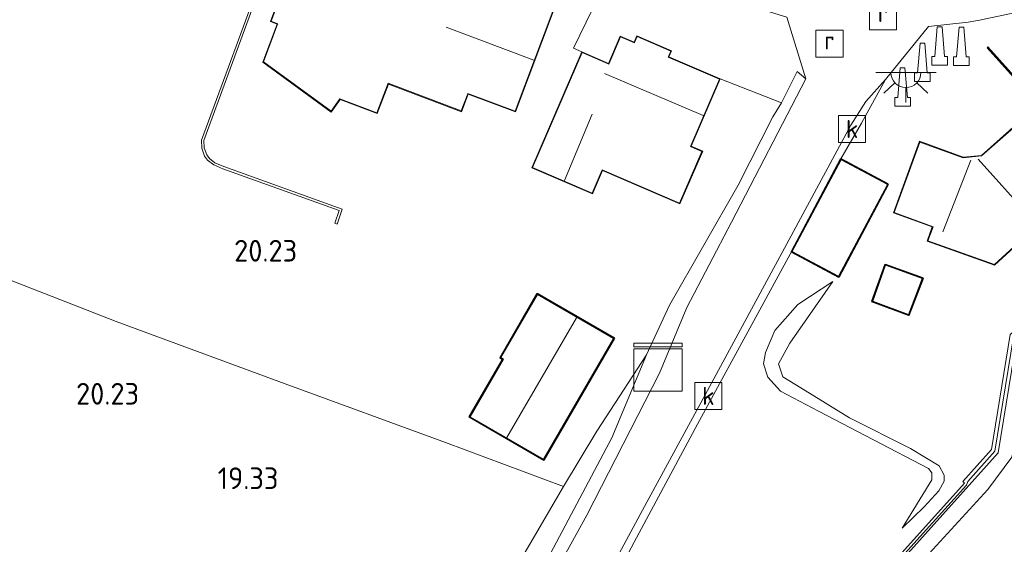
# Model space of a CAD drawing. Extents: x 196936 to 200438, y 361224 to 364196.
# Tile 102 of 256: x 197880 to 197962, y 363268 to 363312. Entities that reach past the tile are written whole.
import ezdxf
from ezdxf.enums import TextEntityAlignment as Align

# ---------------------------------------------------------------- set-up
doc = ezdxf.new("R2010")
doc.units = 0
for name, color, linetype, lineweight in [('B-ME-BV-GELEIDECONSTRUCTIE-S', 210, 'Continuous', 25), ('B-ME-GR-GRAS-GV', 60, 'Continuous', 13), ('B-ME-GW-TALUD_KRUIN-G', 90, 'Continuous', 18), ('B-ME-GW-TALUD_TEEN-G', 90, 'Continuous', 18), ('B-ME-IE-MEUBILAIR_WEGMEUBILAIR-S', 7, 'Continuous', 25), ('B-ME-IE-TERREINAFSCHEIDING_DOORGANG-G', 210, 'Continuous', 18), ('B-ME-IE-TERREINAFSCHEIDING_KUNSTMATIG_HEKWERK-G', 20, 'IE-TERREINAFSCHEIDING-KUNSTMATIG', 18), ('B-ME-IE-TERREINAFSCHEIDING_KUNSTMATIG_MUUR-G', 90, 'IE-TERREINAFSCHEIDING-KUNSTMATIG-DICHT', 18), ('B-ME-IE-TERREINAFSCHEIDING_KUNSTMATIG_MUUR-GV', 90, 'Continuous', 18), ('B-ME-KG-KADASTRAAL_DAKRAND-G', 170, 'Continuous', 18), ('B-ME-KG-KADASTRAAL_NOK-G', 10, 'Continuous', 18), ('B-ME-OG-BEBOUWING_SCHUUR-GV', 7, 'Continuous', 35), ('B-ME-OG-BEBOUWING_WONINGBOUW-GV', 7, 'Continuous', 18), ('B-ME-OG-HOOGTEPUNT-S', 7, 'Continuous', 25), ('B-ME-OG-TERREIN_GROEN_TUIN-GV', 7, 'Continuous', 18), ('B-ME-RI-GWA_KOLK-S', 30, 'Continuous', 25), ('B-ME-RI-GWA_RIOOLPUT-S', 30, 'Continuous', 25), ('B-ME-VH-GOOT-GV', 170, 'Continuous', 18), ('B-ME-VH-VERHARDING_STRAATBAKSTEEN-GV', 252, 'Continuous', 18), ('B-ME-VH-VERHARDING_TEGEL-GV', 252, 'Continuous', 18)]:
    doc.layers.add(name, color=color, linetype=linetype, lineweight=lineweight)
doc.styles.add('NLCS-ISO', font='NLCS-ISO.ttf')
doc.styles.add('NLCS-ISO-ANNOTATIVE-T18', font='NLCS-ISO.ttf', dxfattribs={"height": 1.8})
doc.linetypes.add('IE-TERREINAFSCHEIDING-KUNSTMATIG', pattern='A,4,[82,NLCS.SHX,S=0.75,R=90,X=0,Y=0],4,-2', length=10)
doc.linetypes.add('IE-TERREINAFSCHEIDING-KUNSTMATIG-DICHT', pattern='A,8,-1,[82,NLCS.SHX,S=0.75,R=90,X=0,Y=0],-1', length=10)

# ---------------------------------------------------------------- blocks, each defined once
blk = doc.blocks.new('SAL-HOOGTELABEL-SO')
at = {"color": 0, "linetype": 'ByBlock', "lineweight": -2, "style": 'NLCS-ISO-ANNOTATIVE-T18'}
blk.add_attdef('HOOGTE', text='', height=1.8, dxfattribs=at).set_placement((2.788, 0), align=Align.RIGHT)
blk = doc.blocks.new('SIE-WEG_GELEIDECONSTRUCTIE-SO')
at = {"color": 0, "linetype": 'ByBlock', "lineweight": 18}
blk.add_lwpolyline([(0.402, -0.867), (0.202, 1.587), (-0.202, 1.587), (-0.402, -0.867), (-0.65, -0.867), (-0.65, -1.587), (0.65, -1.587), (0.65, -0.867)], close=True, dxfattribs=at)
blk = doc.blocks.new('SKL-DATA_KAST-SO')
at = {"color": 0, "linetype": 'ByBlock', "lineweight": 18}
for points in [[(-2, 2), (2, 2), (2, 1.68), (-2, 1.68)], [(-2, 1.52), (2, 1.52), (2, -2), (-2, -2)]]:
    blk.add_lwpolyline(points, close=True, dxfattribs=at)
blk = doc.blocks.new('SRI-PUT_INSPECTIEPUT_RIOOLPUT-SO')
at = {"color": 0, "linetype": 'ByBlock', "lineweight": 18}
blk.add_lwpolyline([(-1.125, -1.125), (1.125, -1.125), (1.125, 1.125), (-1.125, 1.125)], close=True, dxfattribs=at)
at = {"color": 0, "linetype": 'ByBlock', "lineweight": 18, "style": 'NLCS-ISO'}
blk.add_text('r', height=1.5, dxfattribs=at).set_placement((0, 0.283), align=Align.MIDDLE_CENTER)
blk = doc.blocks.new('SRI-KOLK-SO')
at = {"color": 0, "linetype": 'ByBlock', "lineweight": 18}
blk.add_lwpolyline([(-1.125, -1.125), (1.125, -1.125), (1.125, 1.125), (-1.125, 1.125)], close=True, dxfattribs=at)
at = {"color": 0, "linetype": 'ByBlock', "lineweight": 18, "style": 'NLCS-ISO'}
blk.add_text('k', height=1.5, dxfattribs=at).set_placement((0, 0), align=Align.MIDDLE_CENTER)
blk = doc.blocks.new('SKL-ET_OV_LICHTPUNT-SO')
at = {"color": 0, "linetype": 'ByBlock', "lineweight": 18}
for points in [[(-1.25, 0), (-2.5, 0)], [(1.25, 0), (2.5, 0)], [(-0.915, -0.851), (-1.831, -1.703)], [(0, -1.25), (0, -2.5)], [(0.915, -0.851), (1.831, -1.703)]]:
    blk.add_lwpolyline(points, dxfattribs=at)
blk.add_lwpolyline([(0, 0), (1.25, 0, -1), (-1.25, 0)], format="xyb", close=True, dxfattribs=at)

msp = doc.modelspace()

# ---------------------------------------------------------------- linework, layer by layer
at = {"layer": 'B-ME-GR-GRAS-GV'}
for points in [[(197923.456, 363266.324, 19.057), (197929.038, 363276.794, 18.976), (197931.903, 363283.689, 19.066), (197933.815, 363287.807, 19.066), (197939.507, 363297.785, 19.015), (197942.384, 363303.45, 19.036), (197943.108, 363304.625, 19.049), (197944.408, 363307.229, 19.023), (197945.128, 363306.611, 18.973), (197938.971, 363294.697, 18.943), (197935.253, 363287.626, 18.985), (197932.997, 363282.16, 18.985), (197926.96, 363270.388, 18.946), (197920.792, 363259.204, 19.066)], [(197953.611, 363267.203, 18.763), (197961.112, 363275.555, 18.826), (197962.652, 363285.04, 18.646), (197974.004, 363294.409, 18.646), (197975.275, 363295.433, 18.653), (197975.934, 363295.127, 18.049), (197975.068, 363294.41, 18.036), (197965.794, 363287.05, 18.61), (197964.222, 363285.028, 18.603), (197963.558, 363282.314, 18.631), (197962.72, 363277.373, 18.628), (197962.234, 363275.21, 18.646), (197960.243, 363272.519, 18.665), (197952.323, 363263.892, 18.649)], [(197952.323, 363263.892, 18.649), (197960.243, 363272.519, 18.665), (197962.234, 363275.21, 18.646), (197962.72, 363277.373, 18.628), (197963.558, 363282.314, 18.631), (197964.222, 363285.028, 18.603), (197965.794, 363287.05, 18.61), (197975.068, 363294.41, 18.036), (197975.934, 363295.127, 18.049), (197979.445, 363293.497, 16.316), (197979.312, 363293.382, 16.324), (197979.238, 363293.316, 16.324), (197980.045, 363292.45, 15.938), (197981.434, 363293.712, 15.921), (197982.258, 363292.891, 14.849), (197978.358, 363289.683, 14.859), (197978.107, 363289.472, 14.863), (197970.887, 363283.591, 14.878), (197971.434, 363279.775, 14.875), (197971.986, 363278.808, 14.875), (197970.304, 363275.42, 14.875), (197962.281, 363264.523, 14.854)], [(197846.331, 363255.421, 20.44), (197837.692, 363272.267, 20.842), (197832.458, 363281.448, 20.909), (197833.978, 363281.883, 20.952), (197838.25, 363283.105, 21.133), (197854.987, 363286.505, 21.275), (197863.111, 363288.016, 21.277), (197876.879, 363290.743, 21.092), (197877.225, 363290.608, 21.071), (197887.872, 363286.456, 20.409), (197901.895, 363281.291, 19.626), (197915.202, 363276.418, 18.788), (197925.017, 363272.767, 18.213), (197919.41, 363263.179, 17.967)]]:
    msp.add_polyline3d(points, dxfattribs=at)
msp.add_polyline3d([(197912.244, 363248.906, 18.202), (197909.84, 363246.259, 17.876), (197912.731, 363250.981, 17.912), (197919.41, 363263.179, 17.967), (197925.017, 363272.767, 18.213), (197927.781, 363277.358, 18.837), (197931.903, 363283.689, 19.066), (197929.038, 363276.794, 18.976), (197923.456, 363266.324, 19.057), (197918.445, 363256.778, 18.994), (197915.238, 363253.768, 18.457), (197913.823, 363251.693, 18.37)], close=True, dxfattribs=at)
at = {"layer": 'B-ME-GW-TALUD_KRUIN-G'}
for points in [[(197953.134, 363269.294, 19.285), (197954.964, 363271.078, 19.29), (197956.174, 363272.414, 19.293), (197956.631, 363273.198, 19.343), (197956.612, 363273.69, 19.425), (197956.207, 363274.489, 19.535), (197953.84, 363275.917, 19.575), (197948.766, 363278.474, 19.485), (197944.726, 363280.948, 19.388), (197943.215, 363281.874, 19.343), (197942.876, 363282.956, 19.341), (197943.795, 363284.659, 19.385), (197947.366, 363289.79, 19.298)], [(197965.794, 363287.05, 18.61), (197964.222, 363285.028, 18.603), (197963.558, 363282.314, 18.631), (197962.72, 363277.373, 18.628), (197962.234, 363275.21, 18.646), (197960.243, 363272.519, 18.665), (197952.323, 363263.892, 18.649), (197946.903, 363257.944, 18.621), (197942.842, 363253.463, 18.37), (197937.908, 363248.029, 18.392), (197935.37, 363244.624, 18.157), (197935.172, 363242.313, 18.277), (197937.003, 363236.393, 18.301), (197938.777, 363231.541, 18.33), (197939.165, 363230.464, 18.316), (197939.069, 363229.699, 18.277), (197938.662, 363229.276, 18.351), (197933.699, 363227.415, 18.4), (197924.184, 363223.451, 18.503), (197918.387, 363220.533, 18.529), (197912.583, 363217.871, 18.427)], [(197913.675, 363248.751, 18.943), (197918.445, 363256.778, 18.994), (197923.456, 363266.324, 19.057), (197929.038, 363276.794, 18.976), (197931.903, 363283.689, 19.066)]]:
    msp.add_polyline3d(points, dxfattribs=at)
at = {"layer": 'B-ME-GW-TALUD_TEEN-G'}
msp.add_polyline3d([(197947.366, 363289.79, 19.298), (197944.477, 363287.878, 19.182), (197942.556, 363285.71, 19.072), (197941.773, 363283.894, 19.024), (197941.631, 363282.954, 19.027), (197941.989, 363281.84, 19.03), (197943.038, 363280.672, 19.035), (197946.186, 363279.005, 19.069), (197955.316, 363274.268, 19.13), (197955.607, 363273.901, 19.124), (197955.602, 363273.307, 19.122), (197953.134, 363269.294, 19.285)], dxfattribs=at)
at = {"layer": 'B-ME-IE-TERREINAFSCHEIDING_DOORGANG-G'}
msp.add_polyline3d([(197943.108, 363304.625, 19.049), (197938.035, 363306.594, 19.108)], dxfattribs=at)
at = {"layer": 'B-ME-IE-TERREINAFSCHEIDING_KUNSTMATIG_HEKWERK-G'}
for points in [[(197942.384, 363303.45, 19.036), (197943.108, 363304.625, 19.049), (197944.408, 363307.229, 19.023)], [(197931.903, 363283.689, 19.066), (197933.815, 363287.807, 19.066), (197939.507, 363297.785, 19.015), (197942.384, 363303.45, 19.036)], [(197856.406, 363242.691, 19.896), (197853.982, 363241.233, 20.46), (197853.382, 363242.301, 20.208), (197851.564, 363245.652, 20.525), (197846.331, 363255.421, 20.44), (197837.692, 363272.267, 20.842), (197832.458, 363281.448, 20.909), (197833.978, 363281.883, 20.952), (197838.25, 363283.105, 21.133), (197854.987, 363286.505, 21.275), (197863.111, 363288.016, 21.277), (197876.879, 363290.743, 21.092), (197877.225, 363290.608, 21.071), (197887.872, 363286.456, 20.409), (197901.895, 363281.291, 19.626), (197915.202, 363276.418, 18.788), (197925.017, 363272.767, 18.213)], [(197931.903, 363283.689, 19.066), (197927.781, 363277.358, 18.837), (197925.017, 363272.767, 18.213), (197919.41, 363263.179, 17.967), (197912.731, 363250.981, 17.912), (197909.84, 363246.259, 17.876), (197903.517, 363250.876, 18.278), (197890.276, 363258.899, 18.935)]]:
    msp.add_polyline3d(points, dxfattribs=at)
at = {"layer": 'B-ME-IE-TERREINAFSCHEIDING_KUNSTMATIG_MUUR-G'}
msp.add_polyline3d([(197973.418, 363294.321, 20.533), (197962.372, 363285.194, 20.548), (197960.821, 363275.689, 20.545), (197958.585, 363273.188, 20.539), (197958.481, 363272.885, 20.662), (197932.823, 363244.446, 20.557), (197936.864, 363230.575, 20.563), (197912.674, 363218.355, 20.587)], dxfattribs=at)
at = {"layer": 'B-ME-IE-TERREINAFSCHEIDING_KUNSTMATIG_MUUR-GV'}
msp.add_polyline3d([(197906.648, 363295.783, 19.807), (197906.226, 363294.553, 19.972), (197906.037, 363294.618, 20.157), (197906.395, 363295.662, 20.182), (197896.725, 363299.142, 20.375), (197895.973, 363299.458, 20.391), (197895.462, 363299.855, 20.428), (197895.211, 363300.19, 20.444), (197894.982, 363300.85, 20.442), (197894.948, 363301.519, 20.417), (197900.23, 363315.885, 20.31), (197903.142, 363324.092, 19.962), (197903.33, 363324.025, 19.789), (197900.418, 363315.817, 19.86), (197895.15, 363301.488, 20.018), (197895.18, 363300.889, 20.051), (197895.39, 363300.285, 20.029), (197895.606, 363299.996, 20), (197896.075, 363299.632, 20.054), (197896.798, 363299.328, 20.019)], close=True, dxfattribs=at)
msp.add_polyline3d([(197948.163, 363261.761, 19.03), (197958.319, 363273.032, 19.48), (197958.167, 363273.177, 19.48), (197960.54, 363275.825, 19.48), (197962.097, 363285.368, 19.714), (197973.268, 363294.581, 19.562), (197973.031, 363294.86, 19.543), (197960.179, 363309.184, 19.127), (197960.253, 363309.251, 19.094), (197973.105, 363294.927, 18.988), (197973.394, 363295.154, 18.988), (197974.004, 363294.409, 18.646), (197962.652, 363285.04, 18.646), (197961.112, 363275.555, 18.826), (197953.611, 363267.203, 18.763)], dxfattribs=at)
at = {"layer": 'B-ME-KG-KADASTRAAL_DAKRAND-G'}
for points in [[(197916.687, 363314.674, 25.39), (197916.884, 363315.198, 25.086), (197924.206, 363312.436, 25.076), (197920.993, 363303.921, 25.099), (197917.076, 363305.399, 24.976), (197917.058, 363305.353, 22.548), (197916.527, 363303.944, 22.548), (197910.448, 363306.238, 22.543), (197909.522, 363303.781, 22.564), (197906.445, 363304.942, 22.556), (197905.723, 363303.911, 22.546), (197900.104, 363308.004, 22.505), (197901.278, 363311.135, 22.505), (197901.295, 363311.182, 25.04), (197900.736, 363311.4, 25.038), (197903.929, 363319.899, 25.02), (197911.26, 363317.145, 24.991), (197911.118, 363316.766, 25.23), (197911.164, 363316.749, 22.552), (197916.64, 363314.691, 22.552)], [(197934.656, 363296.282, 22.41), (197928.219, 363299.061, 22.431), (197927.384, 363297.126, 22.443), (197922.448, 363299.257, 22.707), (197926.56, 363308.783, 22.63), (197928.728, 363307.848, 23.845), (197928.774, 363307.828, 25.753), (197929.748, 363310.084, 25.089), (197930.899, 363309.586, 25.01), (197930.919, 363309.632, 21.433), (197931.124, 363310.108, 21.433), (197933.918, 363308.901, 21.441), (197933.725, 363308.454, 21.441), (197933.706, 363308.408, 25.002), (197937.97, 363306.568, 24.787), (197935.56, 363300.987, 25.023), (197935.606, 363300.967, 22.615), (197936.51, 363300.577, 22.615)], [(197960.798, 363291.182, 25.55), (197955.279, 363293.156, 25.558), (197955.697, 363294.332, 25.559), (197952.468, 363295.511, 22.919), (197954.596, 363301.355, 22.887), (197958.202, 363300.041, 25.285), (197959.735, 363300.202, 25.286), (197962.819, 363302.931, 22.995), (197966.951, 363298.26, 23.068), (197964.211, 363295.832, 25.492), (197964.945, 363294.982, 25.527)], [(197947.843, 363290.221, 22.419), (197944.004, 363292.268, 22.451), (197948.07, 363299.893, 22.398), (197951.909, 363297.845, 22.334)], [(197953.661, 363287.047, 21.832), (197950.687, 363288.139, 21.832), (197951.75, 363291.125, 21.832), (197954.808, 363290.03, 21.832)], [(197923.361, 363275.018, 21.994), (197917.258, 363278.553, 22.1), (197920.028, 363283.335, 22.094), (197919.811, 363283.46, 21.894), (197922.849, 363288.706, 21.932), (197929.169, 363285.046, 22.004)]]:
    msp.add_polyline3d(points, close=True, dxfattribs=at)
at = {"layer": 'B-ME-KG-KADASTRAAL_NOK-G'}
for points in [[(197915.279, 363310.906, 28.398), (197922.54, 363308.164, 28.387)], [(197928.421, 363307.047, 26.69), (197936.615, 363303.556, 26.697)], [(197927.393, 363303.67, 24.143), (197925.085, 363298.173, 24.054)], [(197958.838, 363299.867, 26.824), (197956.52, 363293.914, 26.836)], [(197959.432, 363299.944, 26.836), (197963.613, 363295.277, 26.791)], [(197920.316, 363276.84, 24.444), (197926.096, 363286.768, 24.486)]]:
    msp.add_polyline3d(points, dxfattribs=at)
at = {"layer": 'B-ME-OG-BEBOUWING_SCHUUR-GV'}
for points in [[(197951.977, 363297.866, 19.383), (197947.864, 363290.153, 19.552), (197943.936, 363292.247, 18.985), (197948.049, 363299.96, 18.945)], [(197954.873, 363290.06, 19.756), (197953.69, 363286.983, 19.756), (197950.623, 363288.109, 19.756), (197951.72, 363291.189, 19.756)], [(197929.237, 363285.064, 18.974), (197923.379, 363274.95, 18.694), (197917.19, 363278.535, 18.82), (197919.96, 363283.316, 18.694), (197919.743, 363283.442, 18.694), (197922.831, 363288.774, 18.954)]]:
    msp.add_polyline3d(points, close=True, dxfattribs=at)
at = {"layer": 'B-ME-OG-BEBOUWING_WONINGBOUW-GV'}
for points in [[(197911.182, 363316.795, 19.725), (197916.658, 363314.738, 19.725), (197916.855, 363315.263, 19.725), (197924.27, 363312.465, 19.725), (197921.022, 363303.857, 19.725), (197917.105, 363305.335, 19.725), (197916.556, 363303.88, 19.725), (197910.478, 363306.173, 19.725), (197909.551, 363303.717, 19.725), (197906.464, 363304.882, 19.725), (197905.735, 363303.841, 19.725), (197900.044, 363307.986, 19.725), (197901.231, 363311.153, 19.725), (197900.672, 363311.371, 19.725), (197903.9, 363319.963, 19.725), (197911.324, 363317.174, 19.725)], [(197931.098, 363310.173, 19.102), (197933.984, 363308.928, 19.091), (197933.771, 363308.435, 19.048), (197938.035, 363306.594, 19.108), (197935.626, 363301.013, 19.068), (197936.576, 363300.603, 19.094), (197934.683, 363296.216, 19.094), (197928.245, 363298.995, 19.271), (197927.41, 363297.061, 19.212), (197922.382, 363299.231, 19.422), (197926.534, 363308.849, 19.312), (197928.748, 363307.893, 19.212), (197929.721, 363310.149, 19.179), (197930.873, 363309.652, 19.109)], [(197962.821, 363303.003, 19.522), (197967.02, 363298.256, 19.522), (197964.278, 363295.831, 19.522), (197965.015, 363294.978, 19.522), (197960.809, 363291.126, 19.522), (197955.215, 363293.126, 19.522), (197955.635, 363294.307, 19.522), (197952.405, 363295.486, 19.522), (197954.568, 363301.422, 19.522), (197958.211, 363300.091, 19.522), (197959.712, 363300.249, 19.522)]]:
    msp.add_polyline3d(points, close=True, dxfattribs=at)
at = {"layer": 'B-ME-OG-TERREIN_GROEN_TUIN-GV'}
for points in [[(197900.23, 363315.885, 20.31), (197894.948, 363301.519, 20.417), (197894.982, 363300.85, 20.442), (197895.211, 363300.19, 20.444), (197895.462, 363299.855, 20.428), (197895.973, 363299.458, 20.391), (197896.725, 363299.142, 20.375), (197906.395, 363295.662, 20.182), (197906.037, 363294.618, 20.157), (197906.226, 363294.553, 19.972), (197906.648, 363295.783, 19.807), (197896.798, 363299.328, 20.019), (197896.075, 363299.632, 20.054), (197895.606, 363299.996, 20), (197895.39, 363300.285, 20.029), (197895.18, 363300.889, 20.051), (197895.15, 363301.488, 20.018), (197900.418, 363315.817, 19.86), (197903.33, 363324.025, 19.789), (197903.142, 363324.092, 19.962)], [(197900.044, 363307.986, 19.725), (197905.735, 363303.841, 19.725), (197906.464, 363304.882, 19.725), (197909.551, 363303.717, 19.725), (197910.478, 363306.173, 19.725), (197916.556, 363303.88, 19.725), (197917.105, 363305.335, 19.725), (197921.022, 363303.857, 19.725), (197924.27, 363312.465, 19.725), (197916.855, 363315.263, 19.725), (197916.658, 363314.738, 19.725), (197911.182, 363316.795, 19.725), (197911.324, 363317.174, 19.725), (197903.9, 363319.963, 19.725), (197900.672, 363311.371, 19.725), (197901.231, 363311.153, 19.725)], [(197962.821, 363303.003, 19.522), (197959.712, 363300.249, 19.522), (197958.211, 363300.091, 19.522), (197954.568, 363301.422, 19.522), (197952.405, 363295.486, 19.522), (197955.635, 363294.307, 19.522), (197955.215, 363293.126, 19.522), (197960.809, 363291.126, 19.522), (197965.015, 363294.978, 19.522), (197964.278, 363295.831, 19.522), (197967.02, 363298.256, 19.522)], [(197954.873, 363290.06, 19.756), (197951.72, 363291.189, 19.756), (197950.623, 363288.109, 19.756), (197953.69, 363286.983, 19.756)], [(197954.964, 363271.078, 19.29), (197953.134, 363269.294, 19.285), (197955.602, 363273.307, 19.122), (197955.607, 363273.901, 19.124), (197955.316, 363274.268, 19.13), (197946.186, 363279.005, 19.069), (197943.038, 363280.672, 19.035), (197941.989, 363281.84, 19.03), (197941.631, 363282.954, 19.027), (197941.773, 363283.894, 19.024), (197942.556, 363285.71, 19.072), (197944.477, 363287.878, 19.182), (197947.366, 363289.79, 19.298), (197943.795, 363284.659, 19.385), (197942.876, 363282.956, 19.341), (197943.215, 363281.874, 19.343), (197944.726, 363280.948, 19.388), (197948.766, 363278.474, 19.485), (197953.84, 363275.917, 19.575), (197956.207, 363274.489, 19.535), (197956.612, 363273.69, 19.425), (197956.631, 363273.198, 19.343), (197956.174, 363272.414, 19.293)], [(197943.795, 363284.659, 19.385), (197947.366, 363289.79, 19.298), (197944.477, 363287.878, 19.182), (197942.556, 363285.71, 19.072), (197941.773, 363283.894, 19.024), (197941.631, 363282.954, 19.027), (197941.989, 363281.84, 19.03), (197943.038, 363280.672, 19.035), (197946.186, 363279.005, 19.069), (197955.316, 363274.268, 19.13), (197955.607, 363273.901, 19.124), (197955.602, 363273.307, 19.122), (197953.134, 363269.294, 19.285), (197954.964, 363271.078, 19.29), (197956.174, 363272.414, 19.293), (197956.631, 363273.198, 19.343), (197956.612, 363273.69, 19.425), (197956.207, 363274.489, 19.535), (197953.84, 363275.917, 19.575), (197948.766, 363278.474, 19.485), (197944.726, 363280.948, 19.388), (197943.215, 363281.874, 19.343), (197942.876, 363282.956, 19.341)], [(197917.19, 363278.535, 18.82), (197923.379, 363274.95, 18.694), (197929.237, 363285.064, 18.974), (197922.831, 363288.774, 18.954), (197919.743, 363283.442, 18.694), (197919.96, 363283.316, 18.694)]]:
    msp.add_polyline3d(points, close=True, dxfattribs=at)
for points in [[(197928.496, 363314.639, 19.337), (197925.856, 363309.139, 19.375), (197926.534, 363308.849, 19.312), (197922.382, 363299.231, 19.422), (197927.41, 363297.061, 19.212), (197928.245, 363298.995, 19.271), (197934.683, 363296.216, 19.094), (197936.576, 363300.603, 19.094), (197935.626, 363301.013, 19.068), (197938.035, 363306.594, 19.108), (197943.108, 363304.625, 19.049), (197942.384, 363303.45, 19.036), (197939.507, 363297.785, 19.015), (197933.815, 363287.807, 19.066), (197931.903, 363283.689, 19.066), (197927.781, 363277.358, 18.837), (197925.017, 363272.767, 18.213), (197915.202, 363276.418, 18.788), (197901.895, 363281.291, 19.626), (197887.872, 363286.456, 20.409), (197877.225, 363290.608, 21.071)], [(197925.213, 363257.467, 18.949), (197930.884, 363268.153, 18.898), (197936.134, 363277.927, 19.018), (197943.839, 363292.064, 18.988), (197943.936, 363292.247, 18.985), (197947.864, 363290.153, 19.552), (197951.977, 363297.866, 19.383), (197948.049, 363299.96, 18.945), (197949.771, 363302.928, 18.949), (197951.744, 363306.558, 18.955), (197955.331, 363310.942, 19.099), (197958.602, 363311.324, 19.081), (197959.562, 363311.49, 19.081), (197963.102, 363312.212, 19.129)], [(197973.105, 363294.927, 18.988), (197960.253, 363309.251, 19.094), (197960.179, 363309.184, 19.127), (197973.031, 363294.86, 19.543)], [(197962.097, 363285.368, 19.714), (197960.54, 363275.825, 19.48), (197958.167, 363273.177, 19.48), (197958.319, 363273.032, 19.48), (197948.163, 363261.761, 19.03)]]:
    msp.add_polyline3d(points, dxfattribs=at)
at = {"layer": 'B-ME-VH-GOOT-GV'}
msp.add_polyline3d([(197924.384, 363257.44, 18.931), (197931.574, 363270.81, 18.844), (197936.778, 363280.366, 18.868), (197943.182, 363292.201, 18.901), (197948.866, 363302.753, 18.928), (197950.108, 363304.719, 18.958), (197951.744, 363306.558, 18.955), (197949.771, 363302.928, 18.949), (197948.049, 363299.96, 18.945), (197943.936, 363292.247, 18.985), (197943.839, 363292.064, 18.988), (197936.134, 363277.927, 19.018), (197930.884, 363268.153, 18.898), (197925.213, 363257.467, 18.949)], dxfattribs=at)
at = {"layer": 'B-ME-VH-VERHARDING_STRAATBAKSTEEN-GV'}
for points in [[(197920.792, 363259.204, 19.066), (197926.96, 363270.388, 18.946), (197932.997, 363282.16, 18.985), (197935.253, 363287.626, 18.985), (197938.971, 363294.697, 18.943), (197945.128, 363306.611, 18.973), (197943.563, 363311.73, 19.06), (197936.522, 363313.918, 19.171), (197927.421, 363317.113, 19.306), (197919.548, 363319.863, 19.42), (197918.643, 363318.476, 19.444), (197912.553, 363320.723, 19.598), (197912.848, 363322.237, 19.56), (197905.586, 363324.82, 19.724), (197894.661, 363328.716, 19.994), (197894.089, 363327.504, 20.071), (197888.101, 363329.651, 20.187), (197888.549, 363330.936, 20.107), (197882.898, 363332.989, 20.21), (197877.248, 363334.954, 20.275)], [(197963.102, 363312.212, 19.129), (197959.562, 363311.49, 19.081), (197958.602, 363311.324, 19.081), (197955.331, 363310.942, 19.099), (197951.744, 363306.558, 18.955), (197950.108, 363304.719, 18.958), (197948.866, 363302.753, 18.928), (197943.182, 363292.201, 18.901), (197936.778, 363280.366, 18.868), (197931.574, 363270.81, 18.844), (197924.384, 363257.44, 18.931)]]:
    msp.add_polyline3d(points, dxfattribs=at)
at = {"layer": 'B-ME-VH-VERHARDING_TEGEL-GV'}
msp.add_polyline3d([(197943.563, 363311.73, 19.06), (197945.128, 363306.611, 18.973), (197944.408, 363307.229, 19.023), (197943.108, 363304.625, 19.049), (197938.035, 363306.594, 19.108), (197933.771, 363308.435, 19.048), (197933.984, 363308.928, 19.091), (197931.098, 363310.173, 19.102), (197930.873, 363309.652, 19.109), (197929.721, 363310.149, 19.179), (197928.748, 363307.893, 19.212), (197926.534, 363308.849, 19.312), (197925.856, 363309.139, 19.375), (197928.496, 363314.639, 19.337), (197925.842, 363315.835, 19.324), (197918.643, 363318.476, 19.444), (197919.548, 363319.863, 19.42), (197927.421, 363317.113, 19.306), (197936.522, 363313.918, 19.171)], close=True, dxfattribs=at)

# ---------------------------------------------------------------- block references
at = {"layer": 'B-ME-BV-GELEIDECONSTRUCTIE-S'}
for p in [(197956.253, 363309.326, 19.49), (197958.057, 363309.305, 19.685), (197954.819, 363307.985, 19.519), (197953.166, 363305.922, 19.627)]:
    msp.add_blockref('SIE-WEG_GELEIDECONSTRUCTIE-SO', p, dxfattribs=at)
at = {"layer": 'B-ME-IE-MEUBILAIR_WEGMEUBILAIR-S'}
for name, p in [('SKL-ET_OV_LICHTPUNT-SO', (197953.445, 363307.13, 19.106)), ('SKL-DATA_KAST-SO', (197932.865, 363282.667, 19.442))]:
    msp.add_blockref(name, p, dxfattribs=at)
at = {"layer": 'B-ME-OG-HOOGTEPUNT-S'}
for p, values in [((197900.111, 363291.434, 20.233), {'HOOGTE': '20.23'}), ((197886.985, 363279.559, 20.234), {'HOOGTE': '20.23'}), ((197898.557, 363272.548, 19.325), {'HOOGTE': '19.33'})]:
    msp.add_blockref('SAL-HOOGTELABEL-SO', p, dxfattribs=at).add_auto_attribs(values)
at = {"layer": 'B-ME-RI-GWA_KOLK-S'}
for p in [(197948.976, 363302.447, 18.938), (197937.045, 363280.285, 18.974)]:
    msp.add_blockref('SRI-KOLK-SO', p, dxfattribs=at)
at = {"layer": 'B-ME-RI-GWA_RIOOLPUT-S'}
for p in [(197951.538, 363311.791, 19.033), (197947.1, 363309.522, 18.992)]:
    msp.add_blockref('SRI-PUT_INSPECTIEPUT_RIOOLPUT-SO', p, dxfattribs=at)

doc.saveas('drawing.dxf')
